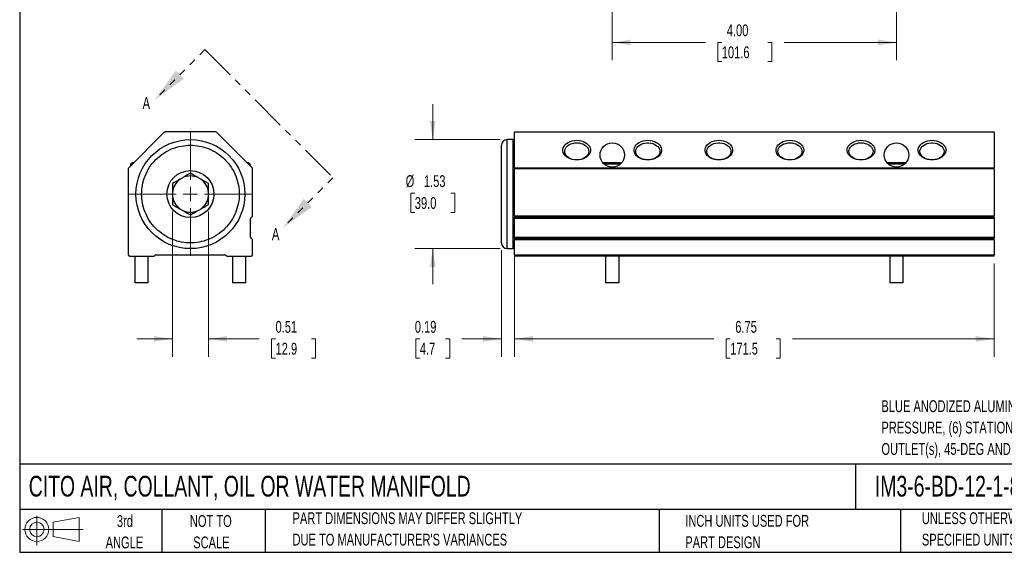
# Model space of a CAD drawing. Header units: inches. Extents: x 0.5 to 21.5, y 0.5 to 16.5.
# Tile 1 of 3: x 0.5 to 14.4, y 0.5 to 8. Entities that reach past the tile are written whole.
import ezdxf

# ---------------------------------------------------------------- set-up
doc = ezdxf.new("R2010")
doc.units = ezdxf.units.IN
doc.header["$LTSCALE"] = 2
doc.header["$MEASUREMENT"] = 0
doc.linetypes.add('HIDDEN', pattern=[0.075, 0.05, -0.025])
doc.linetypes.add('PHANTOM', pattern=[0.5, 0.25, -0.05, 0.05, -0.05, 0.05, -0.05])
doc.layers.add('TEXT', color=140, linetype='Continuous', lineweight=25)
doc.styles.add('SLDTEXTSTYLE0', font='TXT', dxfattribs={"width": 0.7})
doc.dimstyles.new('SLDDIMSTYLE0', dxfattribs={"dimtxt": 0.169922, "dimasz": 0.26, "dimexe": 0, "dimexo": 0.0625, "dimgap": 0.04248, "dimtad": 0, "dimtih": 1, "dimtoh": 1, "dimrnd": 1e-09, "dimzin": 12, "dimdsep": 46, "dimtxsty": 'SLDTEXTSTYLE0', "dimsah": 1, "dimcen": 0.09, "dimadec": 0, "dimazin": 3, "dimtfac": 1, "dimtofl": 0, "dimtmove": 0, "dimatfit": 3, "dimfxl": 0, "dimfrac": 2, "dimtolj": 1, "dimtzin": 12, "dimarcsym": 0})
doc.dimstyles.new('SLDDIMSTYLE1', dxfattribs={"dimtxt": 0.169922, "dimasz": 0.26, "dimexe": 0, "dimexo": 0.0625, "dimgap": 0.04248, "dimtad": 0, "dimtih": 1, "dimtoh": 1, "dimrnd": 1e-09, "dimzin": 12, "dimdsep": 46, "dimtxsty": 'SLDTEXTSTYLE0', "dimsah": 1, "dimcen": 0.09, "dimadec": 0, "dimazin": 3, "dimtfac": 1, "dimtmove": 0, "dimatfit": 0, "dimfxl": 0, "dimfrac": 2, "dimtolj": 1, "dimtzin": 12, "dimarcsym": 0})
doc.dimstyles.new('SLDDIMSTYLE2', dxfattribs={"dimtxt": 0.169922, "dimasz": 0.26, "dimexe": 0, "dimexo": 0.0625, "dimgap": 0.04248, "dimtad": 0, "dimtih": 1, "dimtoh": 1, "dimrnd": 1e-09, "dimdsep": 46, "dimtxsty": 'SLDTEXTSTYLE0', "dimsah": 1, "dimcen": 0.09, "dimadec": 0, "dimazin": 2, "dimtfac": 1, "dimtmove": 0, "dimatfit": 0, "dimfxl": 0, "dimfrac": 2, "dimtolj": 1, "dimtzin": 12, "dimarcsym": 0})
doc.dimstyles.new('SLDDIMSTYLE5', dxfattribs={"dimtxt": 0.169922, "dimasz": 0.26, "dimexe": 0, "dimexo": 0.0625, "dimgap": 0.04248, "dimtad": 0, "dimtih": 1, "dimtoh": 1, "dimrnd": 1e-09, "dimzin": 4, "dimdsep": 46, "dimtxsty": 'SLDTEXTSTYLE0', "dimsah": 1, "dimcen": 0.09, "dimadec": 0, "dimazin": 1, "dimtfac": 1, "dimtofl": 0, "dimtmove": 0, "dimatfit": 3, "dimfxl": 0, "dimfrac": 2, "dimtolj": 1, "dimtzin": 12, "dimarcsym": 0})

# ---------------------------------------------------------------- blocks, each defined once
blk = doc.blocks.new('Block11')
at = {"color": 7, "linetype": 'Continuous', "lineweight": 18}
for p, q in [((0.204, 0.418), (0.204, 0)), ((0.431, 0.328), (0.801, 0.396)), ((0.431, 0.126), (0.431, 0.328)), ((0.801, 0.396), (0.801, 0.058)), ((0, 0.227), (0.856, 0.227)), ((0.431, 0.126), (0.801, 0.058))]:
    blk.add_line(p, q, dxfattribs=at)
for radius in [0.169, 0.101]:
    blk.add_circle((0.204, 0.227), radius, dxfattribs=at)
blk = doc.blocks.new('Block12')
at = {"color": 7, "linetype": 'Continuous'}
blk.add_blockref('Block11', (0, 0), dxfattribs=at)
blk = doc.blocks.new('_D')
at = {"color": 7, "linetype": 'Continuous', "lineweight": 0}
for p, q in [((7.465, 4.564), (7.465, 3.252)), ((14.215, 4.564), (14.215, 3.252)), ((7.465, 3.502), (10.27, 3.502)), ((10.5, 3.502), (10.443, 3.502)), ((10.443, 3.502), (10.443, 3.232)), ((11.146, 3.502), (11.203, 3.502)), ((11.203, 3.502), (11.203, 3.232)), ((14.215, 3.502), (11.377, 3.502)), ((10.443, 3.232), (10.5, 3.232)), ((11.203, 3.232), (11.146, 3.232))]:
    blk.add_line(p, q, dxfattribs=at)
at = {"color": 7, "linetype": 'Continuous', "lineweight": 18}
for points in [[(7.465, 3.502), (7.725, 3.462), (7.725, 3.542)], [(14.215, 3.502), (13.955, 3.542), (13.955, 3.462)]]:
    blk.add_solid(points, dxfattribs=at)
at = {"color": 7, "linetype": 'Continuous', "lineweight": 18, "char_height": 0.1667, "attachment_point": 1, "style": 'SLDTEXTSTYLE0'}
for s, insert in [('6.75', (10.571, 3.755)), ('171.5', (10.5, 3.447))]:
    blk.add_mtext(s, dxfattribs=dict(at, insert=insert))
blk = doc.blocks.new('_D_1')
at = {"color": 7, "linetype": 'Continuous', "lineweight": 0}
for p, q in [((6.313, 6.306), (6.313, 6.806)), ((7.26, 6.306), (6.063, 6.306)), ((6.061, 5.552), (6.004, 5.552)), ((6.004, 5.552), (6.004, 5.282)), ((6.566, 5.552), (6.623, 5.552)), ((6.623, 5.552), (6.623, 5.282)), ((6.004, 5.282), (6.061, 5.282)), ((6.623, 5.282), (6.566, 5.282)), ((7.26, 4.772), (6.063, 4.772)), ((6.313, 4.772), (6.313, 4.272))]:
    blk.add_line(p, q, dxfattribs=at)
at = {"color": 7, "linetype": 'Continuous', "lineweight": 18}
for points in [[(6.313, 6.306), (6.353, 6.566), (6.273, 6.566)], [(6.313, 4.772), (6.273, 4.512), (6.353, 4.512)]]:
    blk.add_solid(points, dxfattribs=at)
at = {"color": 7, "linetype": 'Continuous', "lineweight": 18, "char_height": 0.1667, "attachment_point": 1, "style": 'SLDTEXTSTYLE0'}
for s, insert in [('%%c', (5.932, 5.805)), ('1.53', (6.189, 5.805)), ('39.0', (6.061, 5.497))]:
    blk.add_mtext(s, dxfattribs=dict(at, insert=insert))
blk = doc.blocks.new('_D_2')
at = {"color": 7, "linetype": 'Continuous', "lineweight": 0}
for p, q in [((7.465, 5.808), (7.465, 3.252)), ((7.28, 4.752), (7.28, 3.252)), ((6.131, 3.502), (6.074, 3.502)), ((6.074, 3.502), (6.074, 3.232)), ((6.495, 3.502), (6.552, 3.502)), ((6.552, 3.502), (6.552, 3.232)), ((7.28, 3.502), (6.725, 3.502)), ((7.465, 3.502), (7.965, 3.502)), ((6.074, 3.232), (6.131, 3.232)), ((6.552, 3.232), (6.495, 3.232))]:
    blk.add_line(p, q, dxfattribs=at)
at = {"color": 7, "linetype": 'Continuous', "lineweight": 18}
for points in [[(7.28, 3.502), (7.02, 3.542), (7.02, 3.462)], [(7.465, 3.502), (7.725, 3.462), (7.725, 3.542)]]:
    blk.add_solid(points, dxfattribs=at)
at = {"color": 7, "linetype": 'Continuous', "lineweight": 18, "char_height": 0.1667, "attachment_point": 1, "style": 'SLDTEXTSTYLE0'}
for s, insert in [('0.19', (6.061, 3.755)), ('4.7', (6.131, 3.447))]:
    blk.add_mtext(s, dxfattribs=dict(at, insert=insert))
blk = doc.blocks.new('_D_7')
at = {"color": 7, "linetype": 'Continuous', "lineweight": 0}
for p, q in [((2.649, 5.293), (2.649, 3.252)), ((3.157, 5.293), (3.157, 3.252)), ((2.649, 3.502), (2.149, 3.502)), ((3.157, 3.502), (3.871, 3.502)), ((4.101, 3.502), (4.044, 3.502)), ((4.044, 3.502), (4.044, 3.232)), ((4.606, 3.502), (4.663, 3.502)), ((4.663, 3.502), (4.663, 3.232)), ((4.044, 3.232), (4.101, 3.232)), ((4.663, 3.232), (4.606, 3.232))]:
    blk.add_line(p, q, dxfattribs=at)
at = {"color": 7, "linetype": 'Continuous', "lineweight": 18}
for points in [[(2.649, 3.502), (2.389, 3.542), (2.389, 3.462)], [(3.157, 3.502), (3.417, 3.462), (3.417, 3.542)]]:
    blk.add_solid(points, dxfattribs=at)
at = {"color": 7, "linetype": 'Continuous', "lineweight": 18, "char_height": 0.1667, "attachment_point": 1, "style": 'SLDTEXTSTYLE0'}
for s, insert in [('0.51', (4.101, 3.755)), ('12.9', (4.101, 3.447))]:
    blk.add_mtext(s, dxfattribs=dict(at, insert=insert))
blk = doc.blocks.new('SW_CENTERMARKSYMBOL_1')
at = {"color": 0, "linetype": 'Continuous', "lineweight": 18}
for p, q in [((0, 0.2), (0, 0.867)), ((-0.2, 0), (-0.867, 0)), ((0, 0), (-0.1, 0)), ((0, 0), (0, 0.1)), ((0, 0), (0, -0.1)), ((0, 0), (0.1, 0)), ((0.2, 0), (0.867, 0)), ((0, -0.2), (0, -0.867))]:
    blk.add_line(p, q, dxfattribs=at)
blk = doc.blocks.new('SW_PROJECTIONARROW_0')
at = {"color": 0, "linetype": 'HIDDEN', "lineweight": 18}
for p, q in [((3.107, 7.571), (2.4, 6.864)), ((4.909, 5.769), (4.202, 5.062))]:
    blk.add_line(p, q, dxfattribs=at)
at = {"color": 0, "linetype": 'PHANTOM', "lineweight": 35}
blk.add_line((3.107, 7.571), (4.909, 5.769), dxfattribs=at)
at = {"color": 0, "linetype": 'Continuous', "lineweight": 25}
for points in [[(2.4, 6.864), (2.81, 7.161), (2.697, 7.274)], [(4.202, 5.062), (4.612, 5.359), (4.499, 5.472)]]:
    blk.add_solid(points, dxfattribs=at)
at = {"color": 0, "linetype": 'Continuous', "lineweight": 25, "char_height": 0.17, "attachment_point": 1, "style": 'SLDTEXTSTYLE0'}
for insert in [(2.229, 6.904), (4.049, 5.06)]:
    blk.add_mtext('A', dxfattribs=dict(at, insert=insert))
blk = doc.blocks.new('_D_11')
at = {"color": 7, "linetype": 'Continuous', "lineweight": 0}
for p, q in [((8.84, 8.703), (8.84, 7.423)), ((12.84, 8.703), (12.84, 7.423)), ((8.84, 7.673), (10.151, 7.673)), ((10.381, 7.673), (10.324, 7.673)), ((10.324, 7.673), (10.324, 7.403)), ((11.028, 7.673), (11.085, 7.673)), ((11.085, 7.673), (11.085, 7.403)), ((12.84, 7.673), (11.258, 7.673)), ((10.324, 7.403), (10.381, 7.403)), ((11.085, 7.403), (11.028, 7.403))]:
    blk.add_line(p, q, dxfattribs=at)
at = {"color": 7, "linetype": 'Continuous', "lineweight": 18}
for points in [[(8.84, 7.673), (9.1, 7.633), (9.1, 7.713)], [(12.84, 7.673), (12.58, 7.713), (12.58, 7.633)]]:
    blk.add_solid(points, dxfattribs=at)
at = {"color": 7, "linetype": 'Continuous', "lineweight": 18, "char_height": 0.1667, "attachment_point": 1, "style": 'SLDTEXTSTYLE0'}
for s, insert in [('4.00', (10.452, 7.926)), ('101.6', (10.381, 7.617))]:
    blk.add_mtext(s, dxfattribs=dict(at, insert=insert))

msp = doc.modelspace()

# ---------------------------------------------------------------- linework, layer by layer
for p, q in [((2.535, 6.409), (2.034, 5.908)), ((3.257, 6.414), (2.549, 6.414)), ((3.772, 5.908), (3.271, 6.409)), ((7.465, 6.414), (14.215, 6.414)), ((7.465, 6.414), (7.465, 6.409)), ((14.215, 6.409), (7.465, 6.409)), ((7.465, 5.908), (7.465, 6.409)), ((14.215, 6.409), (14.215, 6.414)), ((14.215, 6.409), (14.215, 5.908)), ((7.445, 6.306), (7.36, 6.306)), ((7.36, 4.772), (7.36, 6.306)), ((7.445, 4.772), (7.445, 6.306)), ((2.088, 5.979), (2.059, 5.959)), ((2.059, 5.959), (2.059, 5.933)), ((2.085, 5.959), (2.059, 5.959)), ((2.105, 5.979), (2.088, 5.979)), ((3.718, 5.979), (3.7, 5.979)), ((3.746, 5.959), (3.718, 5.979)), ((3.746, 5.959), (3.72, 5.959)), ((3.746, 5.933), (3.746, 5.959)), ((8.712, 5.979), (8.71, 5.977)), ((8.968, 5.979), (8.712, 5.979)), ((8.953, 5.959), (8.728, 5.959)), ((8.971, 5.977), (8.968, 5.979)), ((12.712, 5.979), (12.71, 5.977)), ((12.968, 5.979), (12.712, 5.979)), ((12.953, 5.959), (12.728, 5.959)), ((12.971, 5.977), (12.968, 5.979)), ((2.028, 5.894), (2.028, 4.684)), ((3.778, 5.233), (3.778, 5.894)), ((7.465, 5.908), (7.465, 5.894)), ((7.465, 5.908), (14.215, 5.908)), ((14.215, 5.894), (7.465, 5.894)), ((7.465, 5.233), (7.465, 5.894)), ((14.215, 5.894), (14.215, 5.908)), ((14.215, 5.894), (14.215, 5.233)), ((3.748, 4.933), (3.748, 5.194)), ((7.465, 5.233), (7.465, 5.214)), ((7.465, 5.233), (14.215, 5.233)), ((7.465, 5.214), (14.215, 5.214)), ((7.465, 5.194), (7.465, 5.214)), ((14.215, 5.194), (7.465, 5.194)), ((7.465, 4.933), (7.465, 5.194)), ((14.215, 5.214), (14.215, 5.233)), ((14.215, 5.214), (14.215, 5.194)), ((14.215, 5.194), (14.215, 4.933)), ((3.778, 4.684), (3.778, 4.894)), ((7.465, 4.933), (14.215, 4.933)), ((7.465, 4.914), (7.465, 4.933)), ((14.215, 4.914), (7.465, 4.914)), ((7.465, 4.914), (7.465, 4.894)), ((14.215, 4.894), (7.465, 4.894)), ((7.465, 4.684), (7.465, 4.894)), ((14.215, 4.933), (14.215, 4.914)), ((14.215, 4.894), (14.215, 4.914)), ((14.215, 4.894), (14.215, 4.684)), ((7.36, 4.772), (7.445, 4.772)), ((2.048, 4.664), (2.383, 4.664)), ((2.12, 4.664), (2.12, 4.289)), ((2.31, 4.289), (2.31, 4.664)), ((2.418, 4.684), (3.388, 4.684)), ((3.423, 4.664), (3.758, 4.664)), ((3.495, 4.664), (3.495, 4.289)), ((3.685, 4.289), (3.685, 4.664)), ((7.465, 4.684), (7.465, 4.664)), ((7.465, 4.684), (14.215, 4.684)), ((14.215, 4.664), (7.465, 4.664)), ((8.745, 4.664), (8.745, 4.289)), ((8.935, 4.289), (8.935, 4.664)), ((12.745, 4.664), (12.745, 4.289)), ((12.935, 4.289), (12.935, 4.664)), ((14.215, 4.664), (14.215, 4.684)), ((2.215, 4.289), (2.12, 4.289)), ((2.31, 4.289), (2.215, 4.289)), ((3.59, 4.289), (3.495, 4.289)), ((3.685, 4.289), (3.59, 4.289)), ((8.935, 4.289), (8.745, 4.289)), ((12.935, 4.289), (12.745, 4.289))]:
    msp.add_line(p, q)
at = {"flags": 128}
for points in [[(8.34, 6.02), (8.308, 6.022), (8.277, 6.028), (8.247, 6.037), (8.22, 6.049), (8.197, 6.065), (8.177, 6.083), (8.162, 6.103), (8.151, 6.124), (8.146, 6.147), (8.146, 6.169), (8.151, 6.192), (8.162, 6.213), (8.177, 6.234), (8.197, 6.251), (8.22, 6.267), (8.247, 6.279), (8.277, 6.289), (8.308, 6.294), (8.34, 6.296), (8.372, 6.294), (8.403, 6.289), (8.433, 6.279), (8.46, 6.267), (8.484, 6.251), (8.503, 6.234), (8.519, 6.213), (8.529, 6.192), (8.534, 6.169), (8.534, 6.147), (8.529, 6.124), (8.519, 6.103), (8.503, 6.083), (8.484, 6.065), (8.46, 6.049), (8.433, 6.037), (8.403, 6.028), (8.372, 6.022), (8.34, 6.02)], [(8.34, 6.26), (8.37, 6.258), (8.398, 6.253), (8.425, 6.244), (8.449, 6.232), (8.47, 6.217), (8.487, 6.2), (8.499, 6.181), (8.507, 6.161), (8.51, 6.14), (8.507, 6.119), (8.499, 6.099), (8.487, 6.08), (8.47, 6.063), (8.449, 6.048), (8.425, 6.036), (8.398, 6.027), (8.37, 6.022), (8.34, 6.02), (8.311, 6.022), (8.282, 6.027), (8.255, 6.036), (8.231, 6.048), (8.21, 6.063), (8.193, 6.08), (8.181, 6.099), (8.173, 6.119), (8.171, 6.14), (8.173, 6.161), (8.181, 6.181), (8.193, 6.2), (8.21, 6.217), (8.231, 6.232), (8.255, 6.244), (8.282, 6.253), (8.311, 6.258), (8.34, 6.26)], [(9.34, 6.02), (9.308, 6.022), (9.277, 6.028), (9.247, 6.037), (9.22, 6.049), (9.197, 6.065), (9.177, 6.083), (9.162, 6.103), (9.151, 6.124), (9.146, 6.147), (9.146, 6.169), (9.151, 6.192), (9.162, 6.213), (9.177, 6.234), (9.197, 6.251), (9.22, 6.267), (9.247, 6.279), (9.277, 6.289), (9.308, 6.294), (9.34, 6.296), (9.372, 6.294), (9.403, 6.289), (9.433, 6.279), (9.46, 6.267), (9.484, 6.251), (9.503, 6.234), (9.519, 6.213), (9.529, 6.192), (9.534, 6.169), (9.534, 6.147), (9.529, 6.124), (9.519, 6.103), (9.503, 6.083), (9.484, 6.065), (9.46, 6.049), (9.433, 6.037), (9.403, 6.028), (9.372, 6.022), (9.34, 6.02)], [(9.46, 6.055), (9.437, 6.042), (9.412, 6.031), (9.384, 6.024), (9.355, 6.021), (9.325, 6.021), (9.296, 6.024), (9.269, 6.031), (9.243, 6.042), (9.22, 6.055), (9.201, 6.071), (9.187, 6.089), (9.176, 6.109), (9.171, 6.13), (9.171, 6.151), (9.176, 6.171), (9.187, 6.191), (9.201, 6.209), (9.22, 6.225), (9.243, 6.238), (9.269, 6.249), (9.296, 6.256), (9.325, 6.259), (9.355, 6.259), (9.384, 6.256), (9.412, 6.249), (9.437, 6.238), (9.46, 6.225), (9.479, 6.209), (9.494, 6.191), (9.504, 6.171), (9.509, 6.151), (9.509, 6.13), (9.504, 6.109), (9.494, 6.089), (9.479, 6.071), (9.46, 6.055)], [(10.34, 6.02), (10.308, 6.022), (10.277, 6.028), (10.247, 6.037), (10.22, 6.049), (10.197, 6.065), (10.177, 6.083), (10.162, 6.103), (10.151, 6.124), (10.146, 6.147), (10.146, 6.169), (10.151, 6.192), (10.162, 6.213), (10.177, 6.234), (10.197, 6.251), (10.22, 6.267), (10.247, 6.279), (10.277, 6.289), (10.308, 6.294), (10.34, 6.296), (10.372, 6.294), (10.403, 6.289), (10.433, 6.279), (10.46, 6.267), (10.484, 6.251), (10.503, 6.234), (10.519, 6.213), (10.529, 6.192), (10.534, 6.169), (10.534, 6.147), (10.529, 6.124), (10.519, 6.103), (10.503, 6.083), (10.484, 6.065), (10.46, 6.049), (10.433, 6.037), (10.403, 6.028), (10.372, 6.022), (10.34, 6.02)], [(10.46, 6.055), (10.437, 6.042), (10.412, 6.031), (10.384, 6.024), (10.355, 6.021), (10.325, 6.021), (10.296, 6.024), (10.269, 6.031), (10.243, 6.042), (10.22, 6.055), (10.201, 6.071), (10.187, 6.089), (10.176, 6.109), (10.171, 6.13), (10.171, 6.151), (10.176, 6.171), (10.187, 6.191), (10.201, 6.209), (10.22, 6.225), (10.243, 6.238), (10.269, 6.249), (10.296, 6.256), (10.325, 6.259), (10.355, 6.259), (10.384, 6.256), (10.412, 6.249), (10.437, 6.238), (10.46, 6.225), (10.479, 6.209), (10.494, 6.191), (10.504, 6.171), (10.509, 6.151), (10.509, 6.13), (10.504, 6.109), (10.494, 6.089), (10.479, 6.071), (10.46, 6.055)], [(11.34, 6.02), (11.308, 6.022), (11.277, 6.028), (11.247, 6.037), (11.22, 6.049), (11.197, 6.065), (11.177, 6.083), (11.162, 6.103), (11.151, 6.124), (11.146, 6.147), (11.146, 6.169), (11.151, 6.192), (11.162, 6.213), (11.177, 6.234), (11.197, 6.251), (11.22, 6.267), (11.247, 6.279), (11.277, 6.289), (11.308, 6.294), (11.34, 6.296), (11.372, 6.294), (11.403, 6.289), (11.433, 6.279), (11.46, 6.267), (11.484, 6.251), (11.503, 6.234), (11.519, 6.213), (11.529, 6.192), (11.534, 6.169), (11.534, 6.147), (11.529, 6.124), (11.519, 6.103), (11.503, 6.083), (11.484, 6.065), (11.46, 6.049), (11.433, 6.037), (11.403, 6.028), (11.372, 6.022), (11.34, 6.02)], [(11.34, 6.26), (11.37, 6.258), (11.398, 6.253), (11.425, 6.244), (11.449, 6.232), (11.47, 6.217), (11.487, 6.2), (11.499, 6.181), (11.507, 6.161), (11.51, 6.14), (11.507, 6.119), (11.499, 6.099), (11.487, 6.08), (11.47, 6.063), (11.449, 6.048), (11.425, 6.036), (11.398, 6.027), (11.37, 6.022), (11.34, 6.02), (11.311, 6.022), (11.282, 6.027), (11.255, 6.036), (11.231, 6.048), (11.21, 6.063), (11.193, 6.08), (11.181, 6.099), (11.173, 6.119), (11.171, 6.14), (11.173, 6.161), (11.181, 6.181), (11.193, 6.2), (11.21, 6.217), (11.231, 6.232), (11.255, 6.244), (11.282, 6.253), (11.311, 6.258), (11.34, 6.26)], [(12.34, 6.02), (12.308, 6.022), (12.277, 6.028), (12.247, 6.037), (12.22, 6.049), (12.197, 6.065), (12.177, 6.083), (12.162, 6.103), (12.151, 6.124), (12.146, 6.147), (12.146, 6.169), (12.151, 6.192), (12.162, 6.213), (12.177, 6.234), (12.197, 6.251), (12.22, 6.267), (12.247, 6.279), (12.277, 6.289), (12.308, 6.294), (12.34, 6.296), (12.372, 6.294), (12.403, 6.289), (12.433, 6.279), (12.46, 6.267), (12.484, 6.251), (12.503, 6.234), (12.519, 6.213), (12.529, 6.192), (12.534, 6.169), (12.534, 6.147), (12.529, 6.124), (12.519, 6.103), (12.503, 6.083), (12.484, 6.065), (12.46, 6.049), (12.433, 6.037), (12.403, 6.028), (12.372, 6.022), (12.34, 6.02)], [(12.34, 6.26), (12.37, 6.258), (12.398, 6.253), (12.425, 6.244), (12.449, 6.232), (12.47, 6.217), (12.487, 6.2), (12.499, 6.181), (12.507, 6.161), (12.51, 6.14), (12.507, 6.119), (12.499, 6.099), (12.487, 6.08), (12.47, 6.063), (12.449, 6.048), (12.425, 6.036), (12.398, 6.027), (12.37, 6.022), (12.34, 6.02), (12.311, 6.022), (12.282, 6.027), (12.255, 6.036), (12.231, 6.048), (12.21, 6.063), (12.193, 6.08), (12.181, 6.099), (12.173, 6.119), (12.171, 6.14), (12.173, 6.161), (12.181, 6.181), (12.193, 6.2), (12.21, 6.217), (12.231, 6.232), (12.255, 6.244), (12.282, 6.253), (12.311, 6.258), (12.34, 6.26)], [(13.34, 6.02), (13.308, 6.022), (13.277, 6.028), (13.247, 6.037), (13.22, 6.049), (13.197, 6.065), (13.177, 6.083), (13.162, 6.103), (13.151, 6.124), (13.146, 6.147), (13.146, 6.169), (13.151, 6.192), (13.162, 6.213), (13.177, 6.234), (13.197, 6.251), (13.22, 6.267), (13.247, 6.279), (13.277, 6.289), (13.308, 6.294), (13.34, 6.296), (13.372, 6.294), (13.403, 6.289), (13.433, 6.279), (13.46, 6.267), (13.484, 6.251), (13.503, 6.234), (13.519, 6.213), (13.529, 6.192), (13.534, 6.169), (13.534, 6.147), (13.529, 6.124), (13.519, 6.103), (13.503, 6.083), (13.484, 6.065), (13.46, 6.049), (13.433, 6.037), (13.403, 6.028), (13.372, 6.022), (13.34, 6.02)], [(13.46, 6.225), (13.479, 6.209), (13.494, 6.191), (13.504, 6.171), (13.509, 6.151), (13.509, 6.13), (13.504, 6.109), (13.494, 6.089), (13.479, 6.071), (13.46, 6.055), (13.437, 6.042), (13.412, 6.031), (13.384, 6.024), (13.355, 6.021), (13.325, 6.021), (13.296, 6.024), (13.269, 6.031), (13.243, 6.042), (13.22, 6.055), (13.201, 6.071), (13.187, 6.089), (13.176, 6.109), (13.171, 6.13), (13.171, 6.151), (13.176, 6.171), (13.187, 6.191), (13.201, 6.209), (13.22, 6.225), (13.243, 6.238), (13.269, 6.249), (13.296, 6.256), (13.325, 6.259), (13.355, 6.259), (13.384, 6.256), (13.412, 6.249), (13.437, 6.238), (13.46, 6.225)]]:
    msp.add_lwpolyline(points, dxfattribs=at)
for centre, radius in [((2.903, 5.539), 0.767), ((8.84, 6.089), 0.172), ((12.84, 6.089), 0.172), ((2.903, 5.539), 0.331)]:
    msp.add_circle(centre, radius)
for centre, radius, start, end in [((2.549, 6.394), 0.02, 90, 135.0001), ((3.257, 6.394), 0.02, 45.0001, 90), ((7.36, 6.226), 0.08, 90, 180), ((7.445, 6.286), 0.02, 0, 90), ((2.048, 5.894), 0.02, 135.0001, 180), ((3.758, 5.894), 0.02, 0, 45.0001), ((2.903, 5.539), 0.255, 125.0759, 174.9241), ((2.903, 5.539), 0.255, 114.9241, 125.0759), ((2.903, 5.539), 0.255, 65.0759, 114.9241), ((2.903, 5.539), 0.255, 54.9241, 65.0759), ((2.903, 5.539), 0.255, 5.0759, 54.9241), ((2.903, 5.539), 0.255, 174.9241, 185.0759), ((2.903, 5.539), 0.255, 354.9241, 5.0759), ((2.903, 5.539), 0.255, 185.0759, 234.9241), ((2.903, 5.539), 0.255, 305.0759, 354.9241), ((2.903, 5.539), 0.255, 234.9241, 245.0759), ((2.903, 5.539), 0.255, 245.0759, 294.9241), ((2.903, 5.539), 0.255, 294.9241, 305.0759), ((3.768, 5.194), 0.02, 104.4775, 180), ((3.758, 5.233), 0.02, 284.4775, 0), ((3.768, 4.933), 0.02, 180, 255.5225), ((3.758, 4.894), 0.02, 0, 75.5225), ((7.36, 4.852), 0.08, 180, 270), ((7.445, 4.792), 0.02, 270, 0), ((2.048, 4.684), 0.02, 180, 270), ((2.383, 4.684), 0.02, 270, 330), ((2.418, 4.664), 0.02, 90, 150), ((3.388, 4.664), 0.02, 30, 90), ((3.423, 4.684), 0.02, 210, 270), ((3.758, 4.684), 0.02, 270, 0)]:
    msp.add_arc(centre, radius, start, end)
for points, knots in [([(2.216, 5.539), (2.216, 5.497), (2.224, 5.411), (2.261, 5.283), (2.324, 5.16), (2.414, 5.05), (2.524, 4.961), (2.647, 4.897), (2.775, 4.86), (2.903, 4.849), (3.031, 4.86), (3.159, 4.897), (3.282, 4.961), (3.392, 5.05), (3.481, 5.16), (3.545, 5.283), (3.582, 5.411), (3.594, 5.539), (3.582, 5.668), (3.545, 5.796), (3.481, 5.919), (3.392, 6.029), (3.282, 6.118), (3.159, 6.182), (3.031, 6.218), (2.903, 6.23), (2.775, 6.218), (2.647, 6.182), (2.524, 6.118), (2.414, 6.029), (2.324, 5.919), (2.261, 5.796), (2.224, 5.668), (2.216, 5.581), (2.216, 5.539)], [0, 0, 0, 0, 0.029129, 0.0600028, 0.0921602, 0.125, 0.1578398, 0.1899972, 0.220871, 0.25, 0.279129, 0.3100028, 0.3421602, 0.375, 0.4078398, 0.4399972, 0.470871, 0.5, 0.529129, 0.5600028, 0.5921602, 0.625, 0.6578398, 0.6899972, 0.720871, 0.75, 0.779129, 0.8100028, 0.8421602, 0.875, 0.9078398, 0.9399972, 0.970871, 1, 1, 1, 1]), ([(7.28, 4.852), (7.28, 4.852), (7.28, 4.852), (7.28, 4.853), (7.28, 4.854), (7.28, 4.855), (7.28, 4.857), (7.28, 4.859), (7.28, 4.861), (7.28, 4.867), (7.28, 4.878), (7.28, 4.9), (7.28, 4.928), (7.28, 4.976), (7.28, 5.05), (7.28, 5.16), (7.28, 5.283), (7.28, 5.411), (7.28, 5.539), (7.28, 5.668), (7.28, 5.796), (7.28, 5.919), (7.28, 6.029), (7.28, 6.103), (7.28, 6.15), (7.28, 6.179), (7.28, 6.201), (7.28, 6.213), (7.28, 6.22), (7.28, 6.224), (7.28, 6.226), (7.28, 6.226), (7.28, 6.226)], [0, 0, 0, 0, 0.0073001, 0.0145894, 0.0218717, 0.0291507, 0.0364303, 0.0437144, 0.0510067, 0.0583111, 0.0892022, 0.1201028, 0.1522816, 0.18447, 0.2501189, 0.3157677, 0.3800524, 0.4417711, 0.5000019, 0.5582327, 0.6199514, 0.6842361, 0.7498849, 0.8155338, 0.8477126, 0.879901, 0.9107921, 0.9416927, 0.9562812, 0.9708415, 0.9854043, 1, 1, 1, 1])]:
    msp.add_open_spline(points, degree=3, knots=knots)
for points in [[(2.903, 5.833), (2.868, 5.812), (2.832, 5.792), (2.795, 5.771)], [(3.01, 5.771), (2.974, 5.792), (2.938, 5.812), (2.903, 5.833)], [(2.756, 5.748), (2.72, 5.727), (2.684, 5.706), (2.649, 5.686)], [(2.649, 5.686), (2.649, 5.645), (2.649, 5.604), (2.649, 5.562)], [(3.157, 5.686), (3.122, 5.706), (3.086, 5.727), (3.049, 5.748)], [(3.157, 5.562), (3.157, 5.604), (3.157, 5.645), (3.157, 5.686)], [(2.649, 5.517), (2.649, 5.475), (2.649, 5.433), (2.649, 5.393)], [(3.157, 5.393), (3.157, 5.433), (3.157, 5.475), (3.157, 5.517)], [(2.649, 5.393), (2.684, 5.372), (2.72, 5.352), (2.756, 5.331)], [(2.795, 5.308), (2.832, 5.287), (2.868, 5.266), (2.903, 5.246)], [(2.903, 5.246), (2.938, 5.266), (2.974, 5.287), (3.01, 5.308)], [(3.049, 5.331), (3.086, 5.352), (3.122, 5.372), (3.157, 5.393)]]:
    msp.add_open_spline(points, degree=3)
at = {"layer": 'TEXT'}
for p, q in [((0.5, 16.5), (0.5, 0.5)), ((21.5, 1.742), (0.5, 1.742)), ((12.264, 1.742), (12.264, 1.1)), ((21.5, 1.1), (0.5, 1.1)), ((2.5, 1.1), (2.5, 0.5)), ((3.954, 1.1), (3.954, 0.5)), ((9.5, 1.1), (9.5, 0.5)), ((12.896, 1.1), (12.896, 0.5)), ((0.5, 0.5), (21.5, 0.5))]:
    msp.add_line(p, q, dxfattribs=at)

# ---------------------------------------------------------------- block references
at = {"color": 7, "linetype": 'Continuous', "lineweight": 25}
msp.add_blockref('SW_PROJECTIONARROW_0', (0, 0), dxfattribs=at)
at = {"color": 7, "linetype": 'Continuous', "lineweight": 0}
msp.add_blockref('SW_CENTERMARKSYMBOL_1', (2.903, 5.539), dxfattribs=at)
at = {"layer": 'TEXT'}
msp.add_blockref('Block12', (0.538, 0.595), dxfattribs=at)

# ---------------------------------------------------------------- texts
at = {"color": 7, "linetype": 'Continuous', "lineweight": 0, "char_height": 0.16667, "attachment_point": 1, "style": 'SLDTEXTSTYLE0'}
for s, insert in [('BLUE ANODIZED ALUMINUM, RECTANGULAR, 3000 PSI MAXIMUM OPERATING', (12.628, 2.639)), ('PRESSURE, (6) STATIONS, 3/4IN FEMALE NPT INLET(s), 1/8IN FEMALE NPT', (12.628, 2.338)), ('OUTLET(s), 45-DEG AND 135-DEG ORIENTATION.', (12.628, 2.037))]:
    msp.add_mtext(s, dxfattribs=dict(at, insert=insert))
at = {"layer": 'TEXT', "style": 'SLDTEXTSTYLE0'}
for s, insert, char_height, attachment_point in [('CITO AIR, COLLANT, OIL OR WATER MANIFOLD', (0.627, 1.576), 0.29167, 1), ('IM3-6-BD-12-1-8-N-B', (12.536, 1.576), 0.29167, 1), ('3rd', (1.981, 1.023), 0.1667, 2), ('NOT TO', (3.19, 1.023), 0.1667, 2), ('PART DIMENSIONS MAY DIFFER SLIGHTLY', (4.34, 1.063), 0.16667, 1), ('INCH UNITS USED FOR', (9.868, 1.026), 0.16667, 1), ('UNLESS OTHERWISE', (13.197, 1.063), 0.16667, 1), ('ANGLE', (1.974, 0.722), 0.1667, 2), ('SCALE', (3.198, 0.722), 0.1667, 2), ("DUE TO MANUFACTURER'S VARIANCES", (4.34, 0.762), 0.16667, 1), ('PART DESIGN', (9.868, 0.725), 0.16667, 1), ('SPECIFIED UNITS ARE:', (13.197, 0.762), 0.16667, 1)]:
    msp.add_mtext(s, dxfattribs=dict(at, insert=insert, char_height=char_height, attachment_point=attachment_point))

# ---------------------------------------------------------------- dimensions: what is measured, and where the dimension line sits
at = {"color": 7, "linetype": 'Continuous', "lineweight": 18}
for base, p1, p2, angle, dimstyle, picture, middle in [((12.84, 7.673), (8.84, 8.803), (12.84, 8.803), 0, 'SLDDIMSTYLE5', '_D_11', (10.704, 7.673)), ((2.649, 3.502), (3.157, 5.393), (2.649, 5.393), 360, 'SLDDIMSTYLE2', '_D_7', (4.354, 3.502))]:
    dim = msp.add_linear_dim(base=base, p1=p1, p2=p2, angle=angle, dimstyle=dimstyle, dxfattribs=at)
    dim.commit()
    dim.dimension.update_dxf_attribs({"geometry": picture, "text_midpoint": middle, "dimtype": 160})
dim = msp.add_linear_dim(base=(6.313, 6.306), p1=(7.36, 4.772), p2=(7.36, 6.306), angle=90, text='%%c<>', dimstyle='SLDDIMSTYLE1', dxfattribs=at)
dim.commit()
dim.dimension.update_dxf_attribs({"geometry": '_D_1', "text_midpoint": (6.313, 5.552), "dimtype": 160})
for base, p1, p2, dimstyle, picture, middle in [((7.280136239, 3.501967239), (7.465136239, 5.90766398), (7.280136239, 4.852369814), 'SLDDIMSTYLE2', '_D_2', (6.313069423, 3.501967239)), ((7.465, 3.502), (14.215, 4.664), (7.465, 4.664), 'SLDDIMSTYLE0', '_D', (10.823, 3.502))]:
    dim = msp.add_linear_dim(base=base, p1=p1, p2=p2, dimstyle=dimstyle, dxfattribs=at)
    dim.commit()
    dim.dimension.update_dxf_attribs({"geometry": picture, "text_midpoint": middle, "dimtype": 160})

doc.saveas('drawing.dxf')
